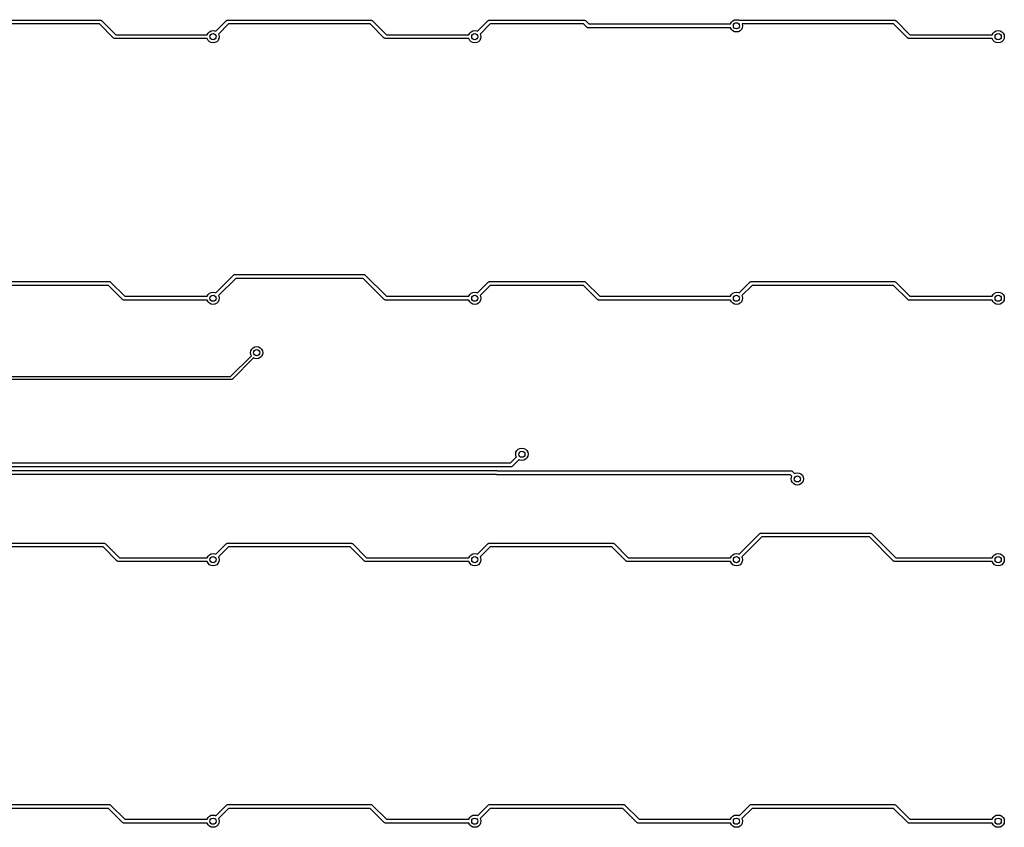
# Model space of a CAD drawing. Extents: x 3.43 to 10.86, y -3.06 to -0.6.
# Tile 5 of 5: x 8.35 to 10.86, y -3.06 to -0.99. Entities that reach past the tile are written whole.
import ezdxf

# ---------------------------------------------------------------- set-up
doc = ezdxf.new("R2010")
doc.units = 0
doc.header["$MEASUREMENT"] = 0
doc.layers.add('BLACK', color=7, linetype='CONTINUOUS')

msp = doc.modelspace()

# ---------------------------------------------------------------- linework, layer by layer
at = {"layer": 'BLACK', "linetype": 'CONTINUOUS'}
for p, q in [((8.20864, -0.989192), (8.55152, -0.989192)), ((8.54949, -0.999034), (8.21068, -0.999034)), ((8.58575, -1.0353), (8.54949, -0.999034)), ((8.55152, -0.989192), (8.55239, -0.989317)), ((8.55239, -0.989317), (8.55257, -0.989305)), ((8.55257, -0.989305), (8.55267, -0.989358)), ((8.55267, -0.989358), (8.55292, -0.989394)), ((8.55292, -0.989394), (8.55394, -0.990052)), ((8.55394, -0.990052), (8.555, -0.990633)), ((8.555, -0.990633), (8.59127, -1.0269)), ((8.84717, -1.01791), (8.87445, -0.990633)), ((8.87997, -0.999034), (8.85413, -1.02487)), ((8.87445, -0.990633), (8.87515, -0.990109)), ((8.87515, -0.990109), (8.87527, -0.989972)), ((8.87527, -0.989972), (8.87538, -0.98994)), ((8.87538, -0.98994), (8.87558, -0.989788)), ((8.87558, -0.989788), (8.87677, -0.989533)), ((8.87677, -0.989533), (8.87793, -0.989192)), ((8.87793, -0.989192), (9.24394, -0.989192)), ((9.2419, -0.999034), (8.87997, -0.999034)), ((9.27817, -1.0353), (9.2419, -0.999034)), ((9.24394, -0.989192), (9.24481, -0.989317)), ((9.24481, -0.989317), (9.24499, -0.989305)), ((9.24499, -0.989305), (9.24508, -0.989358)), ((9.24508, -0.989358), (9.24534, -0.989394)), ((9.24534, -0.989394), (9.24635, -0.990052)), ((9.24635, -0.990052), (9.24742, -0.990633)), ((9.24742, -0.990633), (9.28369, -1.0269)), ((9.51646, -1.01791), (9.54374, -0.990633)), ((9.54926, -0.999034), (9.52342, -1.02487)), ((9.54374, -0.990633), (9.54444, -0.990109)), ((9.54444, -0.990109), (9.54456, -0.989972)), ((9.54456, -0.989972), (9.54467, -0.98994)), ((9.54467, -0.98994), (9.54487, -0.989788)), ((9.54487, -0.989788), (9.54606, -0.989533)), ((9.54606, -0.989533), (9.54722, -0.989192)), ((9.54722, -0.989192), (9.78942, -0.989192)), ((9.78738, -0.999034), (9.54926, -0.999034)), ((9.79577, -1.00742), (9.78738, -0.999034)), ((9.78942, -0.989192), (9.79029, -0.989317)), ((9.79029, -0.989317), (9.79047, -0.989305)), ((9.79047, -0.989305), (9.79057, -0.989358)), ((9.79057, -0.989358), (9.79082, -0.989394)), ((9.79082, -0.989394), (9.79184, -0.990052)), ((9.79184, -0.990052), (9.7929, -0.990633)), ((9.7929, -0.990633), (9.80128, -0.999015)), ((9.80128, -0.999015), (10.1639, -0.999015)), ((10.1639, -0.999015), (10.1661, -0.99468)), ((10.1661, -0.99468), (10.1695, -0.991196)), ((10.1695, -0.991196), (10.1739, -0.988959)), ((10.1739, -0.988959), (10.1788, -0.988189)), ((10.1788, -0.988189), (10.1837, -0.988959)), ((10.1837, -0.988959), (10.1859, -0.990082)), ((10.1859, -0.990082), (10.186, -0.989972)), ((10.186, -0.989972), (10.1861, -0.98994)), ((10.1861, -0.98994), (10.1863, -0.989788)), ((10.1863, -0.989788), (10.1875, -0.989533)), ((10.1875, -0.989533), (10.1886, -0.989192)), ((10.1886, -0.989192), (10.5825, -0.989192)), ((10.5805, -0.999034), (10.1938, -0.999034)), ((10.1938, -0.999034), (10.1938, -0.99907)), ((10.1938, -0.99907), (10.1945, -1.00394)), ((10.1945, -1.00394), (10.1938, -1.0088)), ((10.6168, -1.0353), (10.5805, -0.999034)), ((10.5825, -0.989192), (10.5834, -0.989317)), ((10.5834, -0.989317), (10.5836, -0.989305)), ((10.5836, -0.989305), (10.5837, -0.989358)), ((10.5837, -0.989358), (10.5839, -0.989394)), ((10.5839, -0.989394), (10.5849, -0.990052)), ((10.5849, -0.990052), (10.586, -0.990633)), ((10.586, -0.990633), (10.6223, -1.0269)), ((8.59127, -1.0269), (8.82527, -1.0269)), ((8.82527, -1.0269), (8.82748, -1.02257)), ((8.82748, -1.02257), (8.83096, -1.01908)), ((8.83096, -1.01908), (8.83535, -1.01685)), ((8.83535, -1.01685), (8.84022, -1.01608)), ((8.84022, -1.01608), (8.84509, -1.01685)), ((8.84509, -1.01685), (8.84717, -1.01791)), ((8.85413, -1.02487), (8.8552, -1.02696)), ((8.8552, -1.02696), (8.85597, -1.03182)), ((8.85597, -1.03182), (8.8552, -1.03669)), ((9.28369, -1.0269), (9.49456, -1.0269)), ((9.49456, -1.0269), (9.49677, -1.02257)), ((9.49677, -1.02257), (9.50025, -1.01908)), ((9.50025, -1.01908), (9.50464, -1.01685)), ((9.50464, -1.01685), (9.50951, -1.01608)), ((9.50951, -1.01608), (9.51438, -1.01685)), ((9.51438, -1.01685), (9.51646, -1.01791)), ((9.52342, -1.02487), (9.52449, -1.02696)), ((9.52449, -1.02696), (9.52526, -1.03182)), ((9.52526, -1.03182), (9.52449, -1.03669)), ((9.79683, -1.008), (9.79577, -1.00742)), ((9.79785, -1.00866), (9.79683, -1.008)), ((9.7981, -1.00869), (9.79785, -1.00866)), ((9.7982, -1.00874), (9.7981, -1.00869)), ((9.79838, -1.00873), (9.7982, -1.00874)), ((9.79925, -1.00886), (9.79838, -1.00873)), ((10.1639, -1.00886), (9.79925, -1.00886)), ((10.1661, -1.01319), (10.1639, -1.00886)), ((10.1695, -1.01668), (10.1661, -1.01319)), ((10.1739, -1.01891), (10.1695, -1.01668)), ((10.1788, -1.01968), (10.1739, -1.01891)), ((10.1837, -1.01891), (10.1788, -1.01968)), ((10.1881, -1.01668), (10.1837, -1.01891)), ((10.1915, -1.01319), (10.1881, -1.01668)), ((10.1938, -1.0088), (10.1915, -1.01319)), ((10.6223, -1.0269), (10.8331, -1.0269)), ((10.8331, -1.0269), (10.8354, -1.02257)), ((10.8354, -1.02257), (10.8388, -1.01908)), ((10.8388, -1.01908), (10.8432, -1.01685)), ((10.8432, -1.01685), (10.8481, -1.01608)), ((10.8481, -1.01608), (10.853, -1.01685)), ((10.853, -1.01685), (10.8573, -1.01908)), ((10.8573, -1.01908), (10.8608, -1.02257)), ((10.8608, -1.02257), (10.8631, -1.02696)), ((10.8631, -1.02696), (10.8638, -1.03182)), ((10.8638, -1.03182), (10.8631, -1.03669)), ((8.58682, -1.03588), (8.58575, -1.0353)), ((8.58784, -1.03654), (8.58682, -1.03588)), ((8.58809, -1.03658), (8.58784, -1.03654)), ((8.58819, -1.03663), (8.58809, -1.03658)), ((8.58837, -1.03662), (8.58819, -1.03663)), ((8.58923, -1.03674), (8.58837, -1.03662)), ((8.82527, -1.03674), (8.58923, -1.03674)), ((8.82748, -1.04108), (8.82527, -1.03674)), ((8.83096, -1.04456), (8.82748, -1.04108)), ((8.83535, -1.0468), (8.83096, -1.04456)), ((8.84022, -1.04757), (8.83535, -1.0468)), ((8.84509, -1.0468), (8.84022, -1.04757)), ((8.84948, -1.04456), (8.84509, -1.0468)), ((8.85296, -1.04108), (8.84948, -1.04456)), ((8.8552, -1.03669), (8.85296, -1.04108)), ((9.27923, -1.03588), (9.27817, -1.0353)), ((9.28025, -1.03654), (9.27923, -1.03588)), ((9.2805, -1.03658), (9.28025, -1.03654)), ((9.2806, -1.03663), (9.2805, -1.03658)), ((9.28078, -1.03662), (9.2806, -1.03663)), ((9.28165, -1.03674), (9.28078, -1.03662)), ((9.49456, -1.03674), (9.28165, -1.03674)), ((9.49677, -1.04108), (9.49456, -1.03674)), ((9.50025, -1.04456), (9.49677, -1.04108)), ((9.50464, -1.0468), (9.50025, -1.04456)), ((9.50951, -1.04757), (9.50464, -1.0468)), ((9.51438, -1.0468), (9.50951, -1.04757)), ((9.51877, -1.04456), (9.51438, -1.0468)), ((9.52225, -1.04108), (9.51877, -1.04456)), ((9.52449, -1.03669), (9.52225, -1.04108)), ((10.6178, -1.03588), (10.6168, -1.0353)), ((10.6188, -1.03654), (10.6178, -1.03588)), ((10.6191, -1.03658), (10.6188, -1.03654)), ((10.6192, -1.03663), (10.6191, -1.03658)), ((10.6194, -1.03662), (10.6192, -1.03663)), ((10.6202, -1.03674), (10.6194, -1.03662)), ((10.8331, -1.03674), (10.6202, -1.03674)), ((10.8354, -1.04108), (10.8331, -1.03674)), ((10.8388, -1.04456), (10.8354, -1.04108)), ((10.8432, -1.0468), (10.8388, -1.04456)), ((10.8481, -1.04757), (10.8432, -1.0468)), ((10.853, -1.0468), (10.8481, -1.04757)), ((10.8573, -1.04456), (10.853, -1.0468)), ((10.8608, -1.04108), (10.8573, -1.04456)), ((10.8631, -1.03669), (10.8608, -1.04108)), ((8.20864, -1.65848), (8.57465, -1.65848)), ((8.57465, -1.65848), (8.57552, -1.65861)), ((8.57552, -1.65861), (8.5757, -1.6586)), ((8.5757, -1.6586), (8.57579, -1.65865)), ((8.57579, -1.65865), (8.57605, -1.65869)), ((8.57605, -1.65869), (8.57706, -1.65934)), ((8.57706, -1.65934), (8.57813, -1.65992)), ((8.57813, -1.65992), (8.6144, -1.69619)), ((8.84717, -1.6872), (8.89251, -1.64186)), ((8.89803, -1.65026), (8.85413, -1.69416)), ((8.89251, -1.64186), (8.89322, -1.64134)), ((8.89322, -1.64134), (8.89333, -1.6412)), ((8.89333, -1.6412), (8.89344, -1.64117)), ((8.89344, -1.64117), (8.89364, -1.64102)), ((8.89364, -1.64102), (8.89483, -1.64076)), ((8.89483, -1.64076), (8.89599, -1.64042)), ((8.89599, -1.64042), (9.22588, -1.64042)), ((9.22384, -1.65026), (8.89803, -1.65026)), ((9.27817, -1.70459), (9.22384, -1.65026)), ((9.22588, -1.64042), (9.22674, -1.64054)), ((9.22674, -1.64054), (9.22692, -1.64053)), ((9.22692, -1.64053), (9.22702, -1.64059)), ((9.22702, -1.64059), (9.22727, -1.64062)), ((9.22727, -1.64062), (9.22829, -1.64128)), ((9.22829, -1.64128), (9.22936, -1.64186)), ((9.22936, -1.64186), (9.28369, -1.69619)), ((9.51646, -1.6872), (9.54374, -1.65992)), ((9.54374, -1.65992), (9.54444, -1.6594)), ((9.54444, -1.6594), (9.54456, -1.65926)), ((9.54456, -1.65926), (9.54467, -1.65923)), ((9.54467, -1.65923), (9.54487, -1.65908)), ((9.54487, -1.65908), (9.54606, -1.65882)), ((9.54606, -1.65882), (9.54722, -1.65848)), ((9.54722, -1.65848), (9.78942, -1.65848)), ((9.78942, -1.65848), (9.79029, -1.65861)), ((9.79029, -1.65861), (9.79047, -1.6586)), ((9.79047, -1.6586), (9.79057, -1.65865)), ((9.79057, -1.65865), (9.79082, -1.65869)), ((9.79082, -1.65869), (9.79184, -1.65934)), ((9.79184, -1.65934), (9.7929, -1.65992)), ((9.7929, -1.65992), (9.82917, -1.69619)), ((10.1858, -1.6872), (10.213, -1.65992)), ((10.213, -1.65992), (10.2137, -1.6594)), ((10.2137, -1.6594), (10.2139, -1.65926)), ((10.2139, -1.65926), (10.214, -1.65923)), ((10.214, -1.65923), (10.2142, -1.65908)), ((10.2142, -1.65908), (10.2153, -1.65882)), ((10.2153, -1.65882), (10.2165, -1.65848)), ((10.2165, -1.65848), (10.5825, -1.65848)), ((10.5825, -1.65848), (10.5834, -1.65861)), ((10.5834, -1.65861), (10.5836, -1.6586)), ((10.5836, -1.6586), (10.5837, -1.65865)), ((10.5837, -1.65865), (10.5839, -1.65869)), ((10.5839, -1.65869), (10.5849, -1.65934)), ((10.5849, -1.65934), (10.586, -1.65992)), ((10.586, -1.65992), (10.6223, -1.69619)), ((8.57261, -1.66833), (8.21068, -1.66833)), ((8.60888, -1.70459), (8.57261, -1.66833)), ((8.83096, -1.68837), (8.83535, -1.68614)), ((8.83535, -1.68614), (8.84022, -1.68537)), ((8.84022, -1.68537), (8.84509, -1.68614)), ((8.84509, -1.68614), (8.84717, -1.6872)), ((9.50025, -1.68837), (9.50464, -1.68614)), ((9.50464, -1.68614), (9.50951, -1.68537)), ((9.50951, -1.68537), (9.51438, -1.68614)), ((9.51438, -1.68614), (9.51646, -1.6872)), ((9.54926, -1.66833), (9.52342, -1.69416)), ((9.78738, -1.66833), (9.54926, -1.66833)), ((9.82365, -1.70459), (9.78738, -1.66833)), ((10.1695, -1.68837), (10.1739, -1.68614)), ((10.1739, -1.68614), (10.1788, -1.68537)), ((10.1788, -1.68537), (10.1837, -1.68614)), ((10.1837, -1.68614), (10.1858, -1.6872)), ((10.2186, -1.66833), (10.1927, -1.69416)), ((10.5805, -1.66833), (10.2186, -1.66833)), ((10.6168, -1.70459), (10.5805, -1.66833)), ((10.8388, -1.68837), (10.8432, -1.68614)), ((10.8432, -1.68614), (10.8481, -1.68537)), ((10.8481, -1.68537), (10.853, -1.68614)), ((10.853, -1.68614), (10.8573, -1.68837)), ((8.60994, -1.70518), (8.60888, -1.70459)), ((8.61096, -1.70583), (8.60994, -1.70518)), ((8.61121, -1.70587), (8.61096, -1.70583)), ((8.61131, -1.70592), (8.61121, -1.70587)), ((8.61149, -1.70591), (8.61131, -1.70592)), ((8.61236, -1.70604), (8.61149, -1.70591)), ((8.82527, -1.70604), (8.61236, -1.70604)), ((8.6144, -1.69619), (8.82527, -1.69619)), ((8.82527, -1.69619), (8.82748, -1.69186)), ((8.82748, -1.71037), (8.82527, -1.70604)), ((8.82748, -1.69186), (8.83096, -1.68837)), ((8.83096, -1.71386), (8.82748, -1.71037)), ((8.85296, -1.71037), (8.84948, -1.71386)), ((8.8552, -1.70598), (8.85296, -1.71037)), ((8.85413, -1.69416), (8.8552, -1.69625)), ((8.8552, -1.69625), (8.85597, -1.70111)), ((8.85597, -1.70111), (8.8552, -1.70598)), ((9.27923, -1.70518), (9.27817, -1.70459)), ((9.28025, -1.70583), (9.27923, -1.70518)), ((9.2805, -1.70587), (9.28025, -1.70583)), ((9.2806, -1.70592), (9.2805, -1.70587)), ((9.28078, -1.70591), (9.2806, -1.70592)), ((9.28165, -1.70604), (9.28078, -1.70591)), ((9.49456, -1.70604), (9.28165, -1.70604)), ((9.28369, -1.69619), (9.49456, -1.69619)), ((9.49456, -1.69619), (9.49677, -1.69186)), ((9.49677, -1.71037), (9.49456, -1.70604)), ((9.49677, -1.69186), (9.50025, -1.68837)), ((9.50025, -1.71386), (9.49677, -1.71037)), ((9.52225, -1.71037), (9.51877, -1.71386)), ((9.52449, -1.70598), (9.52225, -1.71037)), ((9.52342, -1.69416), (9.52449, -1.69625)), ((9.52449, -1.69625), (9.52526, -1.70111)), ((9.52526, -1.70111), (9.52449, -1.70598)), ((9.82472, -1.70518), (9.82365, -1.70459)), ((9.82574, -1.70583), (9.82472, -1.70518)), ((9.82599, -1.70587), (9.82574, -1.70583)), ((9.82608, -1.70592), (9.82599, -1.70587)), ((9.82627, -1.70591), (9.82608, -1.70592)), ((9.82713, -1.70604), (9.82627, -1.70591)), ((10.1639, -1.70604), (9.82713, -1.70604)), ((9.82917, -1.69619), (10.1639, -1.69619)), ((10.1639, -1.69619), (10.1661, -1.69186)), ((10.1661, -1.71037), (10.1639, -1.70604)), ((10.1661, -1.69186), (10.1695, -1.68837)), ((10.1695, -1.71386), (10.1661, -1.71037)), ((10.1915, -1.71037), (10.1881, -1.71386)), ((10.1938, -1.70598), (10.1915, -1.71037)), ((10.1927, -1.69416), (10.1938, -1.69625)), ((10.1938, -1.69625), (10.1945, -1.70111)), ((10.1945, -1.70111), (10.1938, -1.70598)), ((10.6178, -1.70518), (10.6168, -1.70459)), ((10.6188, -1.70583), (10.6178, -1.70518)), ((10.6191, -1.70587), (10.6188, -1.70583)), ((10.6192, -1.70592), (10.6191, -1.70587)), ((10.6194, -1.70591), (10.6192, -1.70592)), ((10.6202, -1.70604), (10.6194, -1.70591)), ((10.8331, -1.70604), (10.6202, -1.70604)), ((10.6223, -1.69619), (10.8331, -1.69619)), ((10.8331, -1.69619), (10.8354, -1.69186)), ((10.8354, -1.71037), (10.8331, -1.70604)), ((10.8354, -1.69186), (10.8388, -1.68837)), ((10.8388, -1.71386), (10.8354, -1.71037)), ((10.8573, -1.68837), (10.8608, -1.69186)), ((10.8608, -1.71037), (10.8573, -1.71386)), ((10.8608, -1.69186), (10.8631, -1.69625)), ((10.8631, -1.70598), (10.8608, -1.71037)), ((10.8631, -1.69625), (10.8638, -1.70111)), ((10.8638, -1.70111), (10.8631, -1.70598)), ((8.83535, -1.71609), (8.83096, -1.71386)), ((8.84022, -1.71686), (8.83535, -1.71609)), ((8.84509, -1.71609), (8.84022, -1.71686)), ((8.84948, -1.71386), (8.84509, -1.71609)), ((9.50464, -1.71609), (9.50025, -1.71386)), ((9.50951, -1.71686), (9.50464, -1.71609)), ((9.51438, -1.71609), (9.50951, -1.71686)), ((9.51877, -1.71386), (9.51438, -1.71609)), ((10.1739, -1.71609), (10.1695, -1.71386)), ((10.1788, -1.71686), (10.1739, -1.71609)), ((10.1837, -1.71609), (10.1788, -1.71686)), ((10.1881, -1.71386), (10.1837, -1.71609)), ((10.8432, -1.71609), (10.8388, -1.71386)), ((10.8481, -1.71686), (10.8432, -1.71609)), ((10.853, -1.71609), (10.8481, -1.71686)), ((10.8573, -1.71386), (10.853, -1.71609)), ((8.93602, -1.84055), (8.93679, -1.83568)), ((8.93679, -1.83568), (8.93903, -1.83129)), ((8.93903, -1.83129), (8.94251, -1.82781)), ((8.94251, -1.82781), (8.9469, -1.82557)), ((8.9469, -1.82557), (8.95177, -1.8248)), ((8.95177, -1.8248), (8.95663, -1.82557)), ((8.95663, -1.82557), (8.96102, -1.82781)), ((8.96102, -1.82781), (8.96451, -1.83129)), ((8.96451, -1.83129), (8.96674, -1.83568)), ((8.96674, -1.83568), (8.96752, -1.84055)), ((8.88518, -1.90157), (8.93832, -1.84843)), ((8.94389, -1.85399), (8.88959, -1.9083)), ((8.93679, -1.84542), (8.93602, -1.84055)), ((8.93832, -1.84843), (8.93679, -1.84542)), ((8.9469, -1.85553), (8.94389, -1.85399)), ((8.95177, -1.8563), (8.9469, -1.85553)), ((8.95663, -1.85553), (8.95177, -1.8563)), ((8.96102, -1.85329), (8.95663, -1.85553)), ((8.96451, -1.84981), (8.96102, -1.85329)), ((8.96674, -1.84542), (8.96451, -1.84981)), ((8.96752, -1.84055), (8.96674, -1.84542)), ((8.88681, -1.90945), (5.80844, -1.90945)), ((5.81007, -1.90157), (8.88518, -1.90157)), ((8.88711, -1.90935), (8.88681, -1.90945)), ((8.88742, -1.9094), (8.88711, -1.90935)), ((8.88824, -1.90898), (8.88742, -1.9094)), ((8.88912, -1.9087), (8.88824, -1.90898)), ((8.88931, -1.90844), (8.88912, -1.9087)), ((8.88959, -1.9083), (8.88931, -1.90844)), ((9.61718, -2.09114), (9.62066, -2.08765)), ((9.62066, -2.08765), (9.62505, -2.08542)), ((9.62505, -2.08542), (9.62992, -2.08464)), ((9.62992, -2.08464), (9.63478, -2.08542)), ((9.63478, -2.08542), (9.63917, -2.08765)), ((9.63917, -2.08765), (9.64266, -2.09114)), ((9.60052, -2.12283), (9.616, -2.10735)), ((9.62296, -2.11431), (9.60604, -2.13123)), ((9.61417, -2.10039), (9.61494, -2.09553)), ((9.61494, -2.10526), (9.61417, -2.10039)), ((9.61494, -2.09553), (9.61718, -2.09114)), ((9.616, -2.10735), (9.61494, -2.10526)), ((9.62505, -2.11537), (9.62296, -2.11431)), ((9.63917, -2.11313), (9.63478, -2.11537)), ((9.64266, -2.10965), (9.63917, -2.11313)), ((9.64266, -2.09114), (9.64489, -2.09553)), ((9.64489, -2.10526), (9.64266, -2.10965)), ((9.64489, -2.09553), (9.64566, -2.10039)), ((9.64566, -2.10039), (9.64489, -2.10526)), ((9.60256, -2.13267), (4.59244, -2.13267)), ((4.59447, -2.12283), (9.60052, -2.12283)), ((9.60372, -2.13233), (9.60256, -2.13267)), ((9.60491, -2.13207), (9.60372, -2.13233)), ((9.60511, -2.13192), (9.60491, -2.13207)), ((9.60522, -2.13189), (9.60511, -2.13192)), ((9.60534, -2.13175), (9.60522, -2.13189)), ((9.60604, -2.13123), (9.60534, -2.13175)), ((9.62992, -2.11614), (9.62505, -2.11537)), ((9.63478, -2.11537), (9.62992, -2.11614)), ((9.56385, -2.15223), (4.57349, -2.15223)), ((4.57553, -2.14239), (9.56528, -2.14239)), ((9.56452, -2.15266), (9.56385, -2.15223)), ((9.56478, -2.1527), (9.56452, -2.15266)), ((9.56487, -2.15275), (9.56478, -2.1527)), ((9.56505, -2.15274), (9.56487, -2.15275)), ((9.56592, -2.15287), (9.56505, -2.15274)), ((9.56528, -2.14239), (9.56615, -2.14251)), ((10.3168, -2.15287), (9.56592, -2.15287)), ((9.56615, -2.14251), (9.56633, -2.1425)), ((9.56633, -2.1425), (9.56643, -2.14255)), ((9.56643, -2.14255), (9.56668, -2.14259)), ((9.56668, -2.14259), (9.56735, -2.14302)), ((9.56735, -2.14302), (10.3189, -2.14302)), ((10.3207, -2.1567), (10.3168, -2.15287)), ((10.3188, -2.16366), (10.3196, -2.15879)), ((10.3196, -2.16852), (10.3188, -2.16366)), ((10.3189, -2.14302), (10.3197, -2.14315)), ((10.3196, -2.15879), (10.3207, -2.1567)), ((10.3197, -2.14315), (10.3199, -2.14314)), ((10.3199, -2.14314), (10.32, -2.14319)), ((10.32, -2.14319), (10.3203, -2.14323)), ((10.3203, -2.14323), (10.3213, -2.14388)), ((10.3213, -2.14388), (10.3224, -2.14447)), ((10.3224, -2.14447), (10.3276, -2.14974)), ((10.3276, -2.14974), (10.3297, -2.14868)), ((10.3297, -2.14868), (10.3346, -2.14791)), ((10.3346, -2.14791), (10.3394, -2.14868)), ((10.3394, -2.14868), (10.3438, -2.15092)), ((10.3438, -2.15092), (10.3473, -2.1544)), ((10.3473, -2.1544), (10.3496, -2.15879)), ((10.3496, -2.15879), (10.3503, -2.16366)), ((10.3503, -2.16366), (10.3496, -2.16852)), ((10.3218, -2.17291), (10.3196, -2.16852)), ((10.3253, -2.1764), (10.3218, -2.17291)), ((10.3297, -2.17863), (10.3253, -2.1764)), ((10.3346, -2.1794), (10.3297, -2.17863)), ((10.3394, -2.17863), (10.3346, -2.1794)), ((10.3438, -2.1764), (10.3394, -2.17863)), ((10.3473, -2.17291), (10.3438, -2.1764)), ((10.3496, -2.16852), (10.3473, -2.17291)), ((10.1858, -2.35649), (10.2386, -2.30362)), ((10.2441, -2.31202), (10.1927, -2.36345)), ((10.2386, -2.30362), (10.2393, -2.3031)), ((10.2393, -2.3031), (10.2394, -2.30296)), ((10.2394, -2.30296), (10.2396, -2.30293)), ((10.2396, -2.30293), (10.2398, -2.30278)), ((10.2398, -2.30278), (10.2409, -2.30252)), ((10.2409, -2.30252), (10.2421, -2.30218)), ((10.2421, -2.30218), (10.521, -2.30218)), ((10.5189, -2.31202), (10.2441, -2.31202)), ((10.5808, -2.37389), (10.5189, -2.31202)), ((10.521, -2.30218), (10.5218, -2.30231)), ((10.5218, -2.30231), (10.522, -2.30229)), ((10.522, -2.30229), (10.5221, -2.30235)), ((10.5221, -2.30235), (10.5224, -2.30238)), ((10.5224, -2.30238), (10.5234, -2.30304)), ((10.5234, -2.30304), (10.5245, -2.30362)), ((10.5245, -2.30362), (10.5863, -2.36548)), ((8.20864, -2.32777), (8.56108, -2.32777)), ((8.55904, -2.33762), (8.21068, -2.33762)), ((8.59531, -2.37389), (8.55904, -2.33762)), ((8.56108, -2.32777), (8.56194, -2.3279)), ((8.56194, -2.3279), (8.56213, -2.32789)), ((8.56213, -2.32789), (8.56222, -2.32794)), ((8.56222, -2.32794), (8.56247, -2.32798)), ((8.56247, -2.32798), (8.56349, -2.32863)), ((8.56349, -2.32863), (8.56456, -2.32922)), ((8.56456, -2.32922), (8.60083, -2.36548)), ((8.84717, -2.35649), (8.87445, -2.32922)), ((8.87997, -2.33762), (8.85413, -2.36345)), ((8.87445, -2.32922), (8.87515, -2.32869)), ((8.87515, -2.32869), (8.87527, -2.32855)), ((8.87527, -2.32855), (8.87538, -2.32852)), ((8.87538, -2.32852), (8.87558, -2.32837)), ((8.87558, -2.32837), (8.87677, -2.32811)), ((8.87677, -2.32811), (8.87793, -2.32777)), ((8.87793, -2.32777), (9.19293, -2.32777)), ((9.19089, -2.33762), (8.87997, -2.33762)), ((9.22716, -2.37389), (9.19089, -2.33762)), ((9.19293, -2.32777), (9.1938, -2.3279)), ((9.1938, -2.3279), (9.19398, -2.32789)), ((9.19398, -2.32789), (9.19407, -2.32794)), ((9.19407, -2.32794), (9.19433, -2.32798)), ((9.19433, -2.32798), (9.19534, -2.32863)), ((9.19534, -2.32863), (9.19641, -2.32922)), ((9.19641, -2.32922), (9.23268, -2.36548)), ((9.51646, -2.35649), (9.54374, -2.32922)), ((9.54926, -2.33762), (9.52342, -2.36345)), ((9.54374, -2.32922), (9.54444, -2.32869)), ((9.54444, -2.32869), (9.54456, -2.32855)), ((9.54456, -2.32855), (9.54467, -2.32852)), ((9.54467, -2.32852), (9.54487, -2.32837)), ((9.54487, -2.32837), (9.54606, -2.32811)), ((9.54606, -2.32811), (9.54722, -2.32777)), ((9.54722, -2.32777), (9.86222, -2.32777)), ((9.86018, -2.33762), (9.54926, -2.33762)), ((9.89645, -2.37389), (9.86018, -2.33762)), ((9.86222, -2.32777), (9.86309, -2.3279)), ((9.86309, -2.3279), (9.86327, -2.32789)), ((9.86327, -2.32789), (9.86336, -2.32794)), ((9.86336, -2.32794), (9.86362, -2.32798)), ((9.86362, -2.32798), (9.86464, -2.32863)), ((9.86464, -2.32863), (9.8657, -2.32922)), ((9.8657, -2.32922), (9.90197, -2.36548)), ((8.60083, -2.36548), (8.82527, -2.36548)), ((8.82527, -2.36548), (8.82748, -2.36115)), ((8.82748, -2.36115), (8.83096, -2.35767)), ((8.83096, -2.35767), (8.83535, -2.35543)), ((8.83535, -2.35543), (8.84022, -2.35466)), ((8.84022, -2.35466), (8.84509, -2.35543)), ((8.84509, -2.35543), (8.84717, -2.35649)), ((8.85413, -2.36345), (8.8552, -2.36554)), ((8.8552, -2.36554), (8.85597, -2.37041)), ((9.23268, -2.36548), (9.49456, -2.36548)), ((9.49456, -2.36548), (9.49677, -2.36115)), ((9.49677, -2.36115), (9.50025, -2.35767)), ((9.50025, -2.35767), (9.50464, -2.35543)), ((9.50464, -2.35543), (9.50951, -2.35466)), ((9.50951, -2.35466), (9.51438, -2.35543)), ((9.51438, -2.35543), (9.51646, -2.35649)), ((9.52342, -2.36345), (9.52449, -2.36554)), ((9.52449, -2.36554), (9.52526, -2.37041)), ((9.90197, -2.36548), (10.1639, -2.36548)), ((10.1639, -2.36548), (10.1661, -2.36115)), ((10.1661, -2.36115), (10.1695, -2.35767)), ((10.1695, -2.35767), (10.1739, -2.35543)), ((10.1739, -2.35543), (10.1788, -2.35466)), ((10.1788, -2.35466), (10.1837, -2.35543)), ((10.1837, -2.35543), (10.1858, -2.35649)), ((10.1927, -2.36345), (10.1938, -2.36554)), ((10.1938, -2.36554), (10.1945, -2.37041)), ((10.5863, -2.36548), (10.8331, -2.36548)), ((10.8331, -2.36548), (10.8354, -2.36115)), ((10.8354, -2.36115), (10.8388, -2.35767)), ((10.8388, -2.35767), (10.8432, -2.35543)), ((10.8432, -2.35543), (10.8481, -2.35466)), ((10.8481, -2.35466), (10.853, -2.35543)), ((10.853, -2.35543), (10.8573, -2.35767)), ((10.8573, -2.35767), (10.8608, -2.36115)), ((10.8608, -2.36115), (10.8631, -2.36554)), ((10.8631, -2.36554), (10.8638, -2.37041)), ((8.59637, -2.37447), (8.59531, -2.37389)), ((8.59739, -2.37512), (8.59637, -2.37447)), ((8.59764, -2.37516), (8.59739, -2.37512)), ((8.59774, -2.37521), (8.59764, -2.37516)), ((8.59792, -2.3752), (8.59774, -2.37521)), ((8.59879, -2.37533), (8.59792, -2.3752)), ((8.82527, -2.37533), (8.59879, -2.37533)), ((8.82748, -2.37966), (8.82527, -2.37533)), ((8.83096, -2.38315), (8.82748, -2.37966)), ((8.83535, -2.38538), (8.83096, -2.38315)), ((8.84022, -2.38615), (8.83535, -2.38538)), ((8.84509, -2.38538), (8.84022, -2.38615)), ((8.84948, -2.38315), (8.84509, -2.38538)), ((8.85296, -2.37966), (8.84948, -2.38315)), ((8.8552, -2.37527), (8.85296, -2.37966)), ((8.85597, -2.37041), (8.8552, -2.37527)), ((9.22822, -2.37447), (9.22716, -2.37389)), ((9.22924, -2.37512), (9.22822, -2.37447)), ((9.22949, -2.37516), (9.22924, -2.37512)), ((9.22959, -2.37521), (9.22949, -2.37516)), ((9.22977, -2.3752), (9.22959, -2.37521)), ((9.23064, -2.37533), (9.22977, -2.3752)), ((9.49456, -2.37533), (9.23064, -2.37533)), ((9.49677, -2.37966), (9.49456, -2.37533)), ((9.50025, -2.38315), (9.49677, -2.37966)), ((9.50464, -2.38538), (9.50025, -2.38315)), ((9.50951, -2.38615), (9.50464, -2.38538)), ((9.51438, -2.38538), (9.50951, -2.38615)), ((9.51877, -2.38315), (9.51438, -2.38538)), ((9.52225, -2.37966), (9.51877, -2.38315)), ((9.52449, -2.37527), (9.52225, -2.37966)), ((9.52526, -2.37041), (9.52449, -2.37527)), ((9.89751, -2.37447), (9.89645, -2.37389)), ((9.89853, -2.37512), (9.89751, -2.37447)), ((9.89878, -2.37516), (9.89853, -2.37512)), ((9.89888, -2.37521), (9.89878, -2.37516)), ((9.89906, -2.3752), (9.89888, -2.37521)), ((9.89993, -2.37533), (9.89906, -2.3752)), ((10.1639, -2.37533), (9.89993, -2.37533)), ((10.1661, -2.37966), (10.1639, -2.37533)), ((10.1695, -2.38315), (10.1661, -2.37966)), ((10.1739, -2.38538), (10.1695, -2.38315)), ((10.1788, -2.38615), (10.1739, -2.38538)), ((10.1837, -2.38538), (10.1788, -2.38615)), ((10.1881, -2.38315), (10.1837, -2.38538)), ((10.1915, -2.37966), (10.1881, -2.38315)), ((10.1938, -2.37527), (10.1915, -2.37966)), ((10.1945, -2.37041), (10.1938, -2.37527)), ((10.5819, -2.37447), (10.5808, -2.37389)), ((10.5829, -2.37512), (10.5819, -2.37447)), ((10.5831, -2.37516), (10.5829, -2.37512)), ((10.5832, -2.37521), (10.5831, -2.37516)), ((10.5834, -2.3752), (10.5832, -2.37521)), ((10.5843, -2.37533), (10.5834, -2.3752)), ((10.8331, -2.37533), (10.5843, -2.37533)), ((10.8354, -2.37966), (10.8331, -2.37533)), ((10.8388, -2.38315), (10.8354, -2.37966)), ((10.8432, -2.38538), (10.8388, -2.38315)), ((10.8481, -2.38615), (10.8432, -2.38538)), ((10.853, -2.38538), (10.8481, -2.38615)), ((10.8573, -2.38315), (10.853, -2.38538)), ((10.8608, -2.37966), (10.8573, -2.38315)), ((10.8631, -2.37527), (10.8608, -2.37966)), ((10.8638, -2.37041), (10.8631, -2.37527)), ((8.20864, -2.99706), (8.57465, -2.99706)), ((8.57261, -3.00691), (8.21068, -3.00691)), ((8.60888, -3.04318), (8.57261, -3.00691)), ((8.57465, -2.99706), (8.57552, -2.99719)), ((8.57552, -2.99719), (8.5757, -2.99718)), ((8.5757, -2.99718), (8.57579, -2.99723)), ((8.57579, -2.99723), (8.57605, -2.99727)), ((8.57605, -2.99727), (8.57706, -2.99792)), ((8.57706, -2.99792), (8.57813, -2.99851)), ((8.57813, -2.99851), (8.6144, -3.03478)), ((8.84717, -3.02578), (8.87445, -2.99851)), ((8.87997, -3.00691), (8.85413, -3.03274)), ((8.87445, -2.99851), (8.87515, -2.99798)), ((8.87515, -2.99798), (8.87527, -2.99784)), ((8.87527, -2.99784), (8.87538, -2.99781)), ((8.87538, -2.99781), (8.87558, -2.99766)), ((8.87558, -2.99766), (8.87677, -2.99741)), ((8.87677, -2.99741), (8.87793, -2.99706)), ((8.87793, -2.99706), (9.24394, -2.99706)), ((9.2419, -3.00691), (8.87997, -3.00691)), ((9.27817, -3.04318), (9.2419, -3.00691)), ((9.24394, -2.99706), (9.24481, -2.99719)), ((9.24481, -2.99719), (9.24499, -2.99718)), ((9.24499, -2.99718), (9.24508, -2.99723)), ((9.24508, -2.99723), (9.24534, -2.99727)), ((9.24534, -2.99727), (9.24635, -2.99792)), ((9.24635, -2.99792), (9.24742, -2.99851)), ((9.24742, -2.99851), (9.28369, -3.03478)), ((9.51646, -3.02578), (9.54374, -2.99851)), ((9.54926, -3.00691), (9.52342, -3.03274)), ((9.54374, -2.99851), (9.54444, -2.99798)), ((9.54444, -2.99798), (9.54456, -2.99784)), ((9.54456, -2.99784), (9.54467, -2.99781)), ((9.54467, -2.99781), (9.54487, -2.99766)), ((9.54487, -2.99766), (9.54606, -2.99741)), ((9.54606, -2.99741), (9.54722, -2.99706)), ((9.54722, -2.99706), (9.89011, -2.99706)), ((9.88807, -3.00691), (9.54926, -3.00691)), ((9.92434, -3.04318), (9.88807, -3.00691)), ((9.89011, -2.99706), (9.89097, -2.99719)), ((9.89097, -2.99719), (9.89115, -2.99718)), ((9.89115, -2.99718), (9.89125, -2.99723)), ((9.89125, -2.99723), (9.8915, -2.99727)), ((9.8915, -2.99727), (9.89252, -2.99792)), ((9.89252, -2.99792), (9.89359, -2.99851)), ((9.89359, -2.99851), (9.92986, -3.03478)), ((10.1858, -3.02578), (10.213, -2.99851)), ((10.2186, -3.00691), (10.1927, -3.03274)), ((10.213, -2.99851), (10.2137, -2.99798)), ((10.2137, -2.99798), (10.2139, -2.99784)), ((10.2139, -2.99784), (10.214, -2.99781)), ((10.214, -2.99781), (10.2142, -2.99766)), ((10.2142, -2.99766), (10.2153, -2.99741)), ((10.2153, -2.99741), (10.2165, -2.99706)), ((10.2165, -2.99706), (10.5825, -2.99706)), ((10.5805, -3.00691), (10.2186, -3.00691)), ((10.6168, -3.04318), (10.5805, -3.00691)), ((10.5825, -2.99706), (10.5834, -2.99719)), ((10.5834, -2.99719), (10.5836, -2.99718)), ((10.5836, -2.99718), (10.5837, -2.99723)), ((10.5837, -2.99723), (10.5839, -2.99727)), ((10.5839, -2.99727), (10.5849, -2.99792)), ((10.5849, -2.99792), (10.586, -2.99851)), ((10.586, -2.99851), (10.6223, -3.03478)), ((8.60994, -3.04376), (8.60888, -3.04318)), ((8.61096, -3.04442), (8.60994, -3.04376)), ((8.61121, -3.04445), (8.61096, -3.04442)), ((8.61131, -3.04451), (8.61121, -3.04445)), ((8.61149, -3.04449), (8.61131, -3.04451)), ((8.61236, -3.04462), (8.61149, -3.04449)), ((8.82527, -3.04462), (8.61236, -3.04462)), ((8.6144, -3.03478), (8.82527, -3.03478)), ((8.82527, -3.03478), (8.82748, -3.03044)), ((8.82748, -3.04895), (8.82527, -3.04462)), ((8.82748, -3.03044), (8.83096, -3.02696)), ((8.83096, -3.02696), (8.83535, -3.02472)), ((8.83535, -3.02472), (8.84022, -3.02395)), ((8.84022, -3.02395), (8.84509, -3.02472)), ((8.84509, -3.02472), (8.84717, -3.02578)), ((8.8552, -3.04456), (8.85296, -3.04895)), ((8.85413, -3.03274), (8.8552, -3.03483)), ((8.8552, -3.03483), (8.85597, -3.0397)), ((8.85597, -3.0397), (8.8552, -3.04456)), ((9.27923, -3.04376), (9.27817, -3.04318)), ((9.28025, -3.04442), (9.27923, -3.04376)), ((9.2805, -3.04445), (9.28025, -3.04442)), ((9.2806, -3.04451), (9.2805, -3.04445)), ((9.28078, -3.04449), (9.2806, -3.04451)), ((9.28165, -3.04462), (9.28078, -3.04449)), ((9.49456, -3.04462), (9.28165, -3.04462)), ((9.28369, -3.03478), (9.49456, -3.03478)), ((9.49456, -3.03478), (9.49677, -3.03044)), ((9.49677, -3.04895), (9.49456, -3.04462)), ((9.49677, -3.03044), (9.50025, -3.02696)), ((9.50025, -3.02696), (9.50464, -3.02472)), ((9.50464, -3.02472), (9.50951, -3.02395)), ((9.50951, -3.02395), (9.51438, -3.02472)), ((9.51438, -3.02472), (9.51646, -3.02578)), ((9.52449, -3.04456), (9.52225, -3.04895)), ((9.52342, -3.03274), (9.52449, -3.03483)), ((9.52449, -3.03483), (9.52526, -3.0397)), ((9.52526, -3.0397), (9.52449, -3.04456)), ((9.9254, -3.04376), (9.92434, -3.04318)), ((9.92642, -3.04442), (9.9254, -3.04376)), ((9.92667, -3.04445), (9.92642, -3.04442)), ((9.92677, -3.04451), (9.92667, -3.04445)), ((9.92695, -3.04449), (9.92677, -3.04451)), ((9.92782, -3.04462), (9.92695, -3.04449)), ((10.1639, -3.04462), (9.92782, -3.04462)), ((9.92986, -3.03478), (10.1639, -3.03478)), ((10.1639, -3.03478), (10.1661, -3.03044)), ((10.1661, -3.04895), (10.1639, -3.04462)), ((10.1661, -3.03044), (10.1695, -3.02696)), ((10.1695, -3.02696), (10.1739, -3.02472)), ((10.1739, -3.02472), (10.1788, -3.02395)), ((10.1788, -3.02395), (10.1837, -3.02472)), ((10.1837, -3.02472), (10.1858, -3.02578)), ((10.1938, -3.04456), (10.1915, -3.04895)), ((10.1927, -3.03274), (10.1938, -3.03483)), ((10.1938, -3.03483), (10.1945, -3.0397)), ((10.1945, -3.0397), (10.1938, -3.04456)), ((10.6178, -3.04376), (10.6168, -3.04318)), ((10.6188, -3.04442), (10.6178, -3.04376)), ((10.6191, -3.04445), (10.6188, -3.04442)), ((10.6192, -3.04451), (10.6191, -3.04445)), ((10.6194, -3.04449), (10.6192, -3.04451)), ((10.6202, -3.04462), (10.6194, -3.04449)), ((10.8331, -3.04462), (10.6202, -3.04462)), ((10.6223, -3.03478), (10.8331, -3.03478)), ((10.8331, -3.03478), (10.8354, -3.03044)), ((10.8354, -3.04895), (10.8331, -3.04462)), ((10.8354, -3.03044), (10.8388, -3.02696)), ((10.8388, -3.02696), (10.8432, -3.02472)), ((10.8432, -3.02472), (10.8481, -3.02395)), ((10.8481, -3.02395), (10.853, -3.02472)), ((10.853, -3.02472), (10.8573, -3.02696)), ((10.8573, -3.02696), (10.8608, -3.03044)), ((10.8608, -3.03044), (10.8631, -3.03483)), ((10.8631, -3.04456), (10.8608, -3.04895)), ((10.8631, -3.03483), (10.8638, -3.0397)), ((10.8638, -3.0397), (10.8631, -3.04456)), ((8.83096, -3.05244), (8.82748, -3.04895)), ((8.83535, -3.05467), (8.83096, -3.05244)), ((8.84022, -3.05544), (8.83535, -3.05467)), ((8.84509, -3.05467), (8.84022, -3.05544)), ((8.84948, -3.05244), (8.84509, -3.05467)), ((8.85296, -3.04895), (8.84948, -3.05244)), ((9.50025, -3.05244), (9.49677, -3.04895)), ((9.50464, -3.05467), (9.50025, -3.05244)), ((9.50951, -3.05544), (9.50464, -3.05467)), ((9.51438, -3.05467), (9.50951, -3.05544)), ((9.51877, -3.05244), (9.51438, -3.05467)), ((9.52225, -3.04895), (9.51877, -3.05244)), ((10.1695, -3.05244), (10.1661, -3.04895)), ((10.1739, -3.05467), (10.1695, -3.05244)), ((10.1788, -3.05544), (10.1739, -3.05467)), ((10.1837, -3.05467), (10.1788, -3.05544)), ((10.1881, -3.05244), (10.1837, -3.05467)), ((10.1915, -3.04895), (10.1881, -3.05244)), ((10.8388, -3.05244), (10.8354, -3.04895)), ((10.8432, -3.05467), (10.8388, -3.05244)), ((10.8481, -3.05544), (10.8432, -3.05467)), ((10.853, -3.05467), (10.8481, -3.05544)), ((10.8573, -3.05244), (10.853, -3.05467)), ((10.8608, -3.04895), (10.8573, -3.05244))]:
    msp.add_line(p, q, dxfattribs=at)
at = {"layer": 'BLACK'}
for centre in [(10.1788, -1.00394), (8.84022, -1.03182), (9.50951, -1.03182), (10.8481, -1.03182), (8.84022, -1.70111), (9.50951, -1.70111), (10.1788, -1.70111), (10.8481, -1.70111), (8.95177, -1.84055), (9.62992, -2.10039), (10.3346, -2.16366), (8.84022, -2.37041), (9.50951, -2.37041), (10.1788, -2.37041), (10.8481, -2.37041), (8.84022, -3.0397), (9.50951, -3.0397), (10.1788, -3.0397), (10.8481, -3.0397)]:
    msp.add_circle(centre, 0.007874, dxfattribs=at)

doc.saveas('drawing.dxf')
